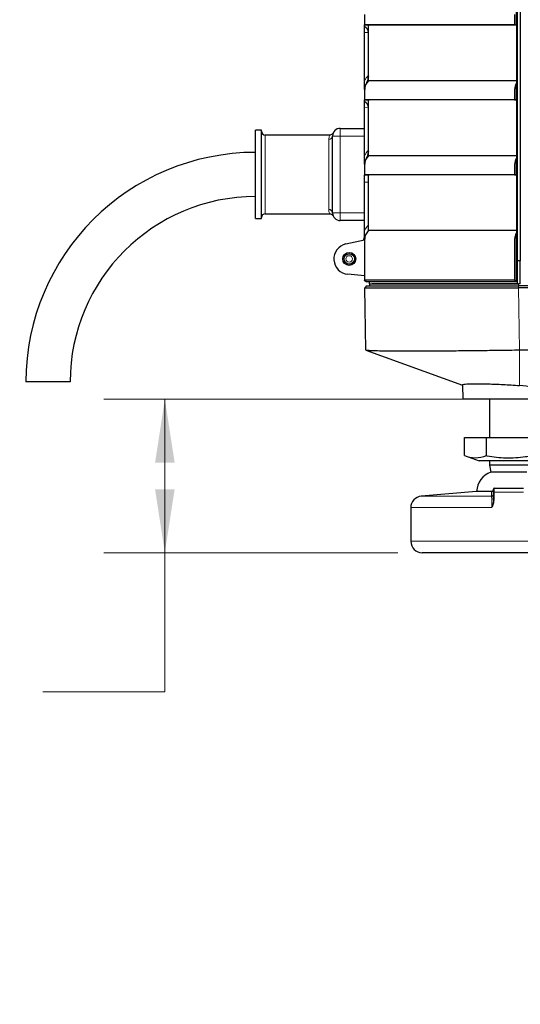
# Model space of a CAD drawing. Header units: millimetres. Extents: x 0 to 1118, y 0 to 864.
# Tile 15 of 117: x 152 to 178, y 397 to 449. Entities that reach past the tile are written whole.
import ezdxf

# ---------------------------------------------------------------- set-up
doc = ezdxf.new("R2010")
doc.units = ezdxf.units.MM
doc.styles.add('SLDTEXTSTYLE0', font='TXT', dxfattribs={"width": 0.75})
doc.dimstyles.new('SLDDIMSTYLE0', dxfattribs={"dimtxt": 3.175, "dimasz": 3.302, "dimexe": 0, "dimexo": 0.0625, "dimgap": 0.79375, "dimtad": 0, "dimtih": 1, "dimtoh": 1, "dimdec": 1, "dimlfac": 5, "dimrnd": 1e-09, "dimzin": 4, "dimdsep": 46, "dimtxsty": 'SLDTEXTSTYLE0', "dimsah": 1, "dimcen": 0.09, "dimadec": 0, "dimazin": 1, "dimtfac": 1, "dimtdec": 1, "dimtofl": 0, "dimtmove": 0, "dimatfit": 3, "dimfxl": 1, "dimfrac": 2, "dimtolj": 1, "dimtzin": 12, "dimarcsym": 0})

# ---------------------------------------------------------------- blocks, each defined once
blk = doc.blocks.new('_D_12')
at = {"color": 7, "linetype": 'Continuous', "lineweight": 0}
for p, q in [((178.065, 428.94), (155.898, 428.94)), ((159.073, 420.94), (159.073, 428.94)), ((171.197, 420.94), (155.898, 420.94)), ((159.073, 413.708), (159.073, 420.94)), ((130.659, 418.748), (129.692, 418.748)), ((129.692, 418.748), (129.692, 413.708)), ((138.87, 418.748), (139.837, 418.748)), ((139.837, 418.748), (139.837, 413.708)), ((129.692, 413.708), (130.659, 413.708)), ((139.837, 413.708), (138.87, 413.708)), ((152.723, 413.708), (159.073, 413.708))]:
    blk.add_line(p, q, dxfattribs=at)
at = {"color": 7, "linetype": 'Continuous', "lineweight": 18}
for points in [[(159.073, 428.94), (158.565, 425.638), (159.581, 425.638)], [(159.073, 420.94), (159.581, 424.242), (158.565, 424.242)]]:
    blk.add_solid(points, dxfattribs=at)
at = {"color": 7, "linetype": 'Continuous', "lineweight": 18, "char_height": 3.175, "attachment_point": 1, "style": 'SLDTEXTSTYLE0'}
for s, insert in [('40.0', (120.513, 417.801)), ('1.57', (130.659, 417.801)), ('MIN', (141.995, 417.801)), ('209.2 [8.26] MAX', (118.391, 412.115))]:
    blk.add_mtext(s, dxfattribs=dict(at, insert=insert))

msp = doc.modelspace()

# ---------------------------------------------------------------- linework, layer by layer
at = {"color": 7, "linetype": 'Continuous', "lineweight": 25}
for p, q in [((177.4161, 435.0395), (177.4161, 493.8395)), ((177.5613, 492.7456), (177.5613, 436.1334)), ((177.3661, 448.4238), (177.3661, 449.2945)), ((169.4674, 448.9675), (169.4674, 448.4273)), ((177.268, 448.9675), (177.268, 448.4273)), ((169.4699, 448.4272), (169.4674, 448.4273)), ((169.4674, 448.3401), (169.4674, 448.4273)), ((169.4674, 448.0369), (169.4674, 448.3401)), ((169.5026, 448.4272), (169.7019, 448.4202)), ((169.6699, 445.5139), (169.6699, 448.4202)), ((177.268, 448.4273), (177.2704, 448.4272)), ((177.2704, 448.4272), (177.3661, 448.4238)), ((177.3661, 448.4238), (177.3661, 448.4202)), ((177.3661, 448.4202), (177.3661, 445.5139)), ((169.4674, 445.5317), (169.4674, 448.0369)), ((169.4674, 445.0675), (169.4674, 444.5273)), ((169.6521, 445.4967), (169.6699, 445.5139)), ((177.268, 445.0675), (177.268, 444.5273)), ((177.2704, 445.0675), (177.268, 445.0675)), ((177.3661, 445.5139), (177.3661, 445.3945)), ((177.3661, 444.5238), (177.3661, 445.3945)), ((169.4699, 444.5272), (169.4674, 444.5273)), ((169.4674, 444.4401), (169.4674, 444.5273)), ((169.5026, 444.5272), (169.7019, 444.5202)), ((169.6699, 441.6139), (169.6699, 444.5202)), ((177.268, 444.5273), (177.2704, 444.5272)), ((177.2704, 444.5272), (177.3661, 444.5238)), ((177.3661, 444.5238), (177.3661, 444.5202)), ((177.3661, 444.5202), (177.3661, 441.6139)), ((169.4674, 444.1369), (169.4674, 444.4401)), ((169.4674, 441.6317), (169.4674, 444.1369)), ((168.1974, 443.0395), (169.4674, 443.0395)), ((164.0974, 442.9395), (163.7974, 442.9395)), ((163.7974, 440.6395), (163.7974, 442.9395)), ((164.0974, 440.6395), (164.0974, 442.9395)), ((167.6407, 442.6895), (164.2974, 442.6895)), ((167.7974, 438.6395), (167.7974, 442.6395)), ((169.6521, 441.5967), (169.6699, 441.6139)), ((177.3661, 441.6139), (177.3661, 441.4945)), ((177.3661, 440.6238), (177.3661, 441.4945)), ((169.4674, 441.1675), (169.4674, 440.6273)), ((177.268, 441.1675), (177.268, 440.6273)), ((177.2704, 441.1675), (177.268, 441.1675)), ((163.7974, 438.3395), (163.7974, 440.6395)), ((164.0974, 438.3395), (164.0974, 440.6395)), ((169.4699, 440.6272), (169.4674, 440.6273)), ((169.4674, 440.2369), (169.4674, 440.6273)), ((169.5026, 440.6272), (169.7019, 440.6202)), ((169.6699, 437.7139), (169.6699, 440.6202)), ((177.268, 440.6273), (177.2704, 440.6272)), ((177.2704, 440.6272), (177.3661, 440.6238)), ((177.3661, 440.6238), (177.3661, 440.6202)), ((177.3661, 440.6202), (177.3661, 437.7139)), ((169.4674, 437.7317), (169.4674, 440.2369)), ((163.7974, 438.3395), (164.0974, 438.3395)), ((164.2974, 438.5895), (167.6407, 438.5895)), ((169.4674, 438.2395), (168.1974, 438.2395)), ((169.6521, 437.6967), (169.6699, 437.7139)), ((177.3661, 437.7139), (177.3661, 437.5945)), ((177.3661, 435.0395), (177.3661, 437.5945)), ((168.4918, 437.02), (169.4674, 437.2395)), ((169.4674, 437.2675), (169.4674, 435.1395)), ((177.268, 437.2675), (177.268, 435.1396)), ((177.2704, 437.2675), (177.268, 437.2675)), ((168.6399, 436.5081), (168.6502, 436.5108)), ((168.839, 436.448), (168.9224, 436.448)), ((168.9224, 436.448), (168.9349, 436.4494)), ((168.6502, 435.9682), (168.6399, 435.9709)), ((168.9224, 436.0311), (168.839, 436.0311)), ((168.9349, 436.0296), (168.9224, 436.0311)), ((177.5613, 436.1334), (177.4161, 436.1334)), ((177.5613, 434.9395), (177.5613, 436.1334)), ((169.4674, 435.3665), (168.5977, 435.4426)), ((169.4674, 435.1395), (169.5674, 435.0395)), ((169.4674, 435.1182), (169.4674, 435.1395)), ((169.4781, 435.1289), (169.4674, 435.1182)), ((169.5674, 434.8395), (169.4709, 434.7429)), ((169.7174, 434.9395), (169.7157, 434.8395)), ((169.7174, 434.9395), (169.7174, 435.0395)), ((177.3661, 435.0395), (177.268, 435.1396)), ((177.4161, 434.9395), (177.4161, 435.0395)), ((177.5653, 434.9395), (177.4662, 434.9395)), ((215.164, 434.8395), (177.4662, 434.8395)), ((169.5274, 431.5036), (169.4709, 434.7429)), ((215.164, 434.7429), (177.4697, 434.7429)), ((169.5339, 431.4987), (174.5647, 429.6696)), ((177.5262, 431.5036), (215.1075, 431.5036)), ((152.9974, 429.8395), (151.8474, 429.8395)), ((154.1474, 429.8395), (152.9974, 429.8395)), ((174.5544, 429.6862), (174.5674, 428.9395)), ((179.3347, 428.9395), (174.5674, 428.9395)), ((175.9674, 428.9395), (175.9674, 426.9395)), ((174.658, 425.9973), (174.658, 426.9395)), ((174.658, 426.9395), (175.8127, 426.9395)), ((175.8127, 426.9395), (178.1221, 426.9395)), ((175.8127, 425.9973), (175.8127, 426.9395)), ((174.658, 425.9973), (175.4213, 425.7195)), ((178.5136, 425.7195), (175.4213, 425.7195)), ((175.9674, 425.7195), (175.9674, 425.508)), ((175.9674, 425.508), (176.0288, 425.14)), ((177.9674, 425.508), (175.9674, 425.508)), ((177.9061, 425.14), (176.0288, 425.14)), ((175.293, 424.1392), (172.4151, 423.8874)), ((176.0721, 424.1392), (175.293, 424.1392)), ((176.1674, 423.6773), (176.1674, 424.1005)), ((176.2074, 424.3005), (177.7274, 424.3005)), ((171.8674, 423.2897), (171.8674, 421.5395)), ((181.4674, 420.9395), (172.4674, 420.9395))]:
    msp.add_line(p, q, dxfattribs=at)
at = {"color": 7, "linetype": 'Continuous', "lineweight": 18}
for p, q in [((169.6699, 448.0299), (169.4674, 448.0369)), ((169.6571, 445.7845), (169.6699, 445.7969)), ((169.6699, 444.1299), (169.4674, 444.1369)), ((168.1974, 442.6395), (168.1974, 443.0395)), ((164.2974, 442.6895), (164.2974, 440.6395)), ((167.5974, 438.8173), (167.5974, 442.4617)), ((167.7974, 442.6395), (168.1974, 442.6395)), ((168.1974, 442.6395), (168.1974, 438.6395)), ((169.4674, 442.6395), (168.1974, 442.6395)), ((169.6571, 441.8845), (169.6699, 441.8969)), ((164.2974, 440.6395), (164.2974, 438.5895)), ((169.6699, 440.2299), (169.4674, 440.2369)), ((168.1974, 438.6395), (167.7974, 438.6395)), ((168.1974, 438.2395), (168.1974, 438.6395)), ((168.1974, 438.6395), (169.4674, 438.6395)), ((169.6571, 437.9845), (169.6699, 437.9969)), ((177.4662, 434.9395), (177.4662, 434.8395)), ((177.4662, 434.8395), (177.4662, 434.7429)), ((177.4697, 434.7429), (177.5262, 431.5036)), ((177.5262, 431.5036), (177.5262, 429.6498)), ((176.2014, 424.1005), (176.1674, 424.1005)), ((176.2014, 424.1005), (176.2014, 423.6773)), ((177.7334, 424.1005), (176.2014, 424.1005)), ((172.4151, 423.8874), (176.0692, 423.8874)), ((176.2014, 423.6773), (176.1674, 423.6773)), ((176.0847, 423.2897), (171.8674, 423.2897)), ((171.8674, 421.5395), (182.0674, 421.5395))]:
    msp.add_line(p, q, dxfattribs=at)
at = {"color": 7, "linetype": 'Continuous', "lineweight": 25}
for radius in [0.34, 0.27]:
    msp.add_circle((168.6674, 436.2395), radius, dxfattribs=at)
at = {"color": 7, "linetype": 'Continuous', "lineweight": 18}
msp.add_circle((168.6674, 436.2395), 0.17, dxfattribs=at)
for centre, radius, start, end in [((170.3494, 445.0675), 0.9967, 134, 152.24116), ((169.1998, 445.5635), 0.5078, 22.71007, 25.79376), ((167.6079, 442.6513), 0.1899, 266.83179, 356.43528), ((170.3494, 441.1675), 0.9967, 134, 152.24116), ((169.1998, 441.6635), 0.5078, 22.71007, 25.79376), ((167.6079, 438.6277), 0.1899, 3.56472, 93.16821), ((170.3494, 437.2675), 0.9967, 134, 152.24116), ((169.2028, 437.7649), 0.5045, 22.2178, 25.80099), ((169.5561, 437.796), 0.138, 314.03021, 325.49767), ((176.0676, 423.9872), 0.0998, 270.87824, 359.89724)]:
    msp.add_arc(centre, radius, start, end, dxfattribs=at)
at = {"color": 7, "linetype": 'Continuous', "lineweight": 25}
for centre, radius, start, end in [((170.0666, 445.0675), 0.5967, 134, 180), ((168.1974, 442.6395), 0.4, 90, 180), ((164.2974, 442.8895), 0.2, 180, 270), ((163.7974, 429.8395), 11.95, 90, 180), ((170.0666, 441.1675), 0.5967, 134, 180), ((163.7974, 429.8395), 9.65, 90, 180), ((164.2974, 438.3895), 0.2, 90, 180), ((168.1974, 438.6395), 0.4, 180, 270), ((169.1274, 437.4241), 0.34, 324.15846, 0), ((170.0666, 437.2675), 0.5967, 134, 180), ((168.6674, 436.2395), 0.8, 102.68038, 265), ((168.6612, 436.466), 0.0462, 69.77384, 103.79841), ((168.6674, 436.2395), 0.32, 319.3521, 40.6479), ((168.6612, 436.013), 0.0462, 256.20159, 290.22465), ((176.4188, 424.0824), 1.1272, 110.24246, 177.11159), ((176.2074, 424.2605), 0.04, 90, 180), ((172.4674, 423.2897), 0.6, 95, 180), ((172.4674, 421.5395), 0.6, 180, 270)]:
    msp.add_arc(centre, radius, start, end, dxfattribs=at)
for centre, major_axis, ratio, start_param, end_param in [((169.1042, 448.0397), (0.5655, -0.0197), 0.7068913, 0.0246801, 0.8982394), ((169.1042, 445.5237), (-0.4927, -0.4758), 0.5839517, 2.5526313, 2.6281285), ((169.1042, 444.1397), (0.5655, -0.0197), 0.7068913, 0.0246801, 0.8982394), ((169.1042, 441.6237), (-0.4927, -0.4758), 0.5839517, 2.5526313, 2.6281285), ((177.3348, 442.6069), (7.4444, -3.0077), 0.9760362, 5.1044308, 5.1048596), ((176.9674, 428.8012), (2.3975, 0), 0.3639776, 0.1591798, 1.3355793)]:
    msp.add_ellipse(centre, major_axis=major_axis, ratio=ratio, start_param=start_param, end_param=end_param, dxfattribs=at)
for points, knots in [([(177.268, 448.4273), (176.999, 448.4273), (176.4582, 448.4273), (175.4884, 448.4273), (174.3689, 448.4273), (173.1737, 448.4274), (172.0897, 448.4273), (171.1676, 448.4273), (170.4154, 448.4273), (169.8765, 448.4273), (169.532, 448.4273), (169.4892, 448.4273), (169.4674, 448.4273)], [0, 0, 0, 0, 0.0653624, 0.1314036, 0.2388838, 0.349481, 0.4569616, 0.5675582, 0.6750537, 0.7856644, 0.8913556, 1, 1, 1, 1]), ([(169.6142, 448.4272), (169.5982, 448.4272), (169.5356, 448.4272), (169.5306, 448.4272), (169.5269, 448.4272)], [0, 0, 0, 0, 0.2552682, 1, 1, 1, 1]), ([(177.3661, 448.4202), (176.9435, 448.4202), (176.0762, 448.4202), (174.7848, 448.4202), (173.5281, 448.4202), (172.3677, 448.4202), (171.3777, 448.4202), (170.5964, 448.4202), (170.0588, 448.4202), (169.7737, 448.4202), (169.7369, 448.4202), (169.7262, 448.4202)], [0, 0, 0, 0, 0.1109398, 0.2276201, 0.3490568, 0.473334, 0.5984148, 0.7202546, 0.8390041, 0.9531143, 1, 1, 1, 1]), ([(169.4674, 445.0675), (169.4674, 445.098), (169.4674, 445.1598), (169.4674, 445.304), (169.4674, 445.4345), (169.4674, 445.5317)], [0, 0, 0, 0, 0.1983098, 0.4028604, 1, 1, 1, 1]), ([(169.6683, 445.7596), (169.651, 445.6852), (169.6152, 445.5312), (169.5548, 445.3851), (169.5235, 445.3095)], [0, 0, 0, 0, 0.4827316, 1, 1, 1, 1]), ([(177.3661, 445.5139), (176.9435, 445.5139), (176.0762, 445.5139), (174.7848, 445.5139), (173.5281, 445.5139), (172.3678, 445.5139), (171.3773, 445.5139), (170.5979, 445.5139), (170.0535, 445.5139), (169.7296, 445.5139), (169.6894, 445.5139), (169.6699, 445.5139)], [0, 0, 0, 0, 0.1045101, 0.2144281, 0.3288268, 0.4459013, 0.5637328, 0.6785113, 0.7903785, 0.8978752, 1, 1, 1, 1]), ([(177.3661, 445.3945), (177.3468, 445.3603), (177.3079, 445.292), (177.2758, 445.1773), (177.2721, 445.1005), (177.2704, 445.0675)], [0, 0, 0, 0, 0.36258729, 0.72615207, 1, 1, 1, 1]), ([(177.268, 444.5273), (176.999, 444.5273), (176.4582, 444.5273), (175.4884, 444.5273), (174.3689, 444.5273), (173.1737, 444.5274), (172.0897, 444.5273), (171.1676, 444.5273), (170.4154, 444.5273), (169.8765, 444.5273), (169.532, 444.5273), (169.4892, 444.5273), (169.4674, 444.5273)], [0, 0, 0, 0, 0.06536241, 0.13140358, 0.23888384, 0.34948105, 0.45696155, 0.56755823, 0.67505371, 0.78566445, 0.89135559, 1, 1, 1, 1]), ([(169.6142, 444.5272), (169.5982, 444.5272), (169.5356, 444.5272), (169.5306, 444.5272), (169.5269, 444.5272)], [0, 0, 0, 0, 0.25526821, 1, 1, 1, 1]), ([(177.3661, 444.5202), (176.9435, 444.5202), (176.0762, 444.5202), (174.7848, 444.5202), (173.5281, 444.5202), (172.3677, 444.5202), (171.3777, 444.5202), (170.5964, 444.5202), (170.0588, 444.5202), (169.7737, 444.5202), (169.7369, 444.5202), (169.7262, 444.5202)], [0, 0, 0, 0, 0.11093979, 0.22762014, 0.34905684, 0.47333402, 0.59841476, 0.72025462, 0.83900413, 0.95311428, 1, 1, 1, 1]), ([(167.8238, 442.7884), (167.8238, 442.7884), (167.8225, 442.786), (167.813, 442.7708), (167.7893, 442.7419), (167.7441, 442.7089), (167.6907, 442.6885), (167.6546, 442.6915), (167.6414, 442.6926)], [0, 0, 0, 0, 0.0000982, 0.0786061, 0.2585615, 0.516628, 0.8231776, 1, 1, 1, 1]), ([(169.4674, 441.1675), (169.4674, 441.198), (169.4674, 441.2598), (169.4674, 441.404), (169.4674, 441.5345), (169.4674, 441.6317)], [0, 0, 0, 0, 0.1983098, 0.4028604, 1, 1, 1, 1]), ([(169.6683, 441.8596), (169.651, 441.7852), (169.6152, 441.6312), (169.5548, 441.4851), (169.5235, 441.4095)], [0, 0, 0, 0, 0.48273162, 1, 1, 1, 1]), ([(177.3661, 441.6139), (176.9435, 441.6139), (176.0762, 441.6139), (174.7848, 441.6139), (173.5281, 441.6139), (172.3678, 441.6139), (171.3773, 441.6139), (170.5979, 441.6139), (170.0535, 441.6139), (169.7296, 441.6139), (169.6894, 441.6139), (169.6699, 441.6139)], [0, 0, 0, 0, 0.10451012, 0.2144281, 0.32882677, 0.44590128, 0.5637328, 0.67851126, 0.79037848, 0.89787522, 1, 1, 1, 1]), ([(177.3661, 441.4945), (177.3468, 441.4603), (177.3079, 441.392), (177.2758, 441.2773), (177.2721, 441.2005), (177.2704, 441.1675)], [0, 0, 0, 0, 0.3625873, 0.7261521, 1, 1, 1, 1]), ([(177.268, 440.6273), (176.999, 440.6273), (176.4582, 440.6273), (175.4884, 440.6273), (174.3689, 440.6273), (173.1737, 440.6274), (172.0897, 440.6273), (171.1676, 440.6273), (170.4154, 440.6273), (169.8765, 440.6273), (169.532, 440.6273), (169.4892, 440.6273), (169.4674, 440.6273)], [0, 0, 0, 0, 0.0653624, 0.1314036, 0.2388838, 0.349481, 0.4569616, 0.5675582, 0.6750537, 0.7856644, 0.8913556, 1, 1, 1, 1]), ([(169.6142, 440.6272), (169.5982, 440.6272), (169.5356, 440.6272), (169.5306, 440.6272), (169.5269, 440.6272)], [0, 0, 0, 0, 0.2552682, 1, 1, 1, 1]), ([(177.3661, 440.6202), (176.9435, 440.6202), (176.0762, 440.6202), (174.7848, 440.6202), (173.5281, 440.6202), (172.3677, 440.6202), (171.3777, 440.6202), (170.5964, 440.6202), (170.0588, 440.6202), (169.7737, 440.6202), (169.7369, 440.6202), (169.7262, 440.6202)], [0, 0, 0, 0, 0.1109398, 0.2276201, 0.3490568, 0.473334, 0.5984148, 0.7202546, 0.8390041, 0.9531143, 1, 1, 1, 1]), ([(167.6455, 438.5887), (167.6472, 438.5891), (167.6679, 438.5933), (167.706, 438.5834), (167.7514, 438.565), (167.7847, 438.5401), (167.8066, 438.5167), (167.819, 438.4988), (167.8227, 438.4924), (167.8238, 438.4905)], [0, 0, 0, 0, 0.02344785, 0.28812197, 0.50925629, 0.69581458, 0.84734557, 0.95413064, 1, 1, 1, 1]), ([(169.4674, 437.2675), (169.4674, 437.298), (169.4674, 437.3598), (169.4674, 437.504), (169.4674, 437.6345), (169.4674, 437.7317)], [0, 0, 0, 0, 0.1983098, 0.4028604, 1, 1, 1, 1]), ([(177.3661, 437.7139), (176.9435, 437.7139), (176.0762, 437.7139), (174.7848, 437.7139), (173.5281, 437.7139), (172.3678, 437.7139), (171.3773, 437.7139), (170.5979, 437.7139), (170.0535, 437.7139), (169.7296, 437.7139), (169.6894, 437.7139), (169.6699, 437.7139)], [0, 0, 0, 0, 0.1045101, 0.2144281, 0.3288268, 0.4459013, 0.5637328, 0.6785113, 0.7903785, 0.8978752, 1, 1, 1, 1]), ([(177.3661, 437.5945), (177.3468, 437.5603), (177.3079, 437.492), (177.2758, 437.3773), (177.2721, 437.3005), (177.2704, 437.2675)], [0, 0, 0, 0, 0.3625873, 0.7261521, 1, 1, 1, 1]), ([(177.268, 435.1396), (177.0499, 435.1398), (176.3895, 435.1405), (175.2879, 435.14), (174.0263, 435.1395), (172.851, 435.1422), (171.8167, 435.1382), (170.9426, 435.142), (170.2556, 435.1399), (169.7926, 435.1397), (169.5171, 435.1407), (169.4841, 435.1399), (169.4674, 435.1395)], [0, 0, 0, 0, 0.0530097, 0.1604896, 0.2710863, 0.3785663, 0.4891633, 0.5966464, 0.7041293, 0.8116121, 0.9048049, 1, 1, 1, 1]), ([(177.3661, 435.0395), (177.0109, 435.0395), (176.2843, 435.0395), (175.1957, 435.0395), (174.1144, 435.0395), (173.081, 435.0395), (172.1291, 435.0395), (171.2531, 435.0395), (170.5077, 435.0395), (169.9562, 435.0395), (169.6279, 435.0395), (169.5872, 435.0395), (169.5674, 435.0395)], [0, 0, 0, 0, 0.0866834, 0.1772665, 0.2711938, 0.3677025, 0.4655948, 0.5638366, 0.6785677, 0.7904293, 0.8978952, 1, 1, 1, 1]), ([(169.5674, 434.8395), (169.5819, 434.8395), (169.6113, 434.8395), (169.8494, 434.8395), (170.2465, 434.8395), (170.8234, 434.8395), (171.5586, 434.8395), (172.4921, 434.8395), (173.6106, 434.8395), (174.8794, 434.8395), (176.176, 434.8395), (177.0436, 434.8395), (177.4662, 434.8395)], [0, 0, 0, 0, 0.0863691, 0.1767513, 0.2705399, 0.3670086, 0.4649392, 0.5632713, 0.6781512, 0.7901821, 0.8977925, 1, 1, 1, 1]), ([(169.7174, 434.9395), (169.7316, 434.9395), (169.7606, 434.9395), (169.994, 434.9395), (170.3836, 434.9395), (170.9497, 434.9395), (171.6706, 434.9395), (172.5866, 434.9395), (173.6837, 434.9395), (174.9286, 434.9395), (176.2005, 434.9395), (177.0516, 434.9395), (177.4662, 434.9395)], [0, 0, 0, 0, 0.0863646, 0.1767506, 0.2705238, 0.3670182, 0.4649439, 0.5632521, 0.6781667, 0.7901728, 0.897795, 1, 1, 1, 1]), ([(177.4161, 434.9395), (176.9949, 434.9395), (176.1304, 434.9395), (174.841, 434.9395), (173.5843, 434.9395), (172.4232, 434.9395), (171.4287, 434.9395), (170.6533, 434.9395), (170.1139, 434.9395), (169.9426, 434.9395), (169.8659, 434.9395)], [0, 0, 0, 0, 0.118403, 0.2430215, 0.3727952, 0.50569, 0.6394758, 0.7698513, 0.8969148, 1, 1, 1, 1]), ([(169.4709, 434.7429), (169.48, 434.7428), (169.5035, 434.7426), (169.7369, 434.7431), (170.2078, 434.7441), (170.8937, 434.7416), (171.7582, 434.7456), (172.784, 434.7418), (173.9288, 434.7438), (175.183, 434.7435), (176.378, 434.7424), (177.1499, 434.7428), (177.4662, 434.7429)], [0, 0, 0, 0, 0.0679943, 0.1739185, 0.2829152, 0.3888397, 0.497837, 0.603732, 0.7096265, 0.8154745, 0.9243896, 1, 1, 1, 1]), ([(169.5274, 431.5036), (169.5407, 431.4984), (169.5673, 431.4881), (169.78, 431.4755), (170.1153, 431.4652), (170.5801, 431.4578), (171.1629, 431.4533), (171.8548, 431.4518), (172.6436, 431.4533), (173.516, 431.4578), (174.4569, 431.4652), (175.4504, 431.4755), (176.4793, 431.4881), (177.1772, 431.4984), (177.5262, 431.5036)], [0, 0, 0, 0, 0.0833334, 0.1666668, 0.2500001, 0.3333334, 0.4166667, 0.5, 0.5833333, 0.6666666, 0.7499999, 0.8333332, 0.9166666, 1, 1, 1, 1]), ([(174.5628, 429.6863), (174.5619, 429.6911), (174.5594, 429.7038), (174.6325, 429.719), (174.7707, 429.7324), (174.9759, 429.7404), (175.3208, 429.7441), (175.8791, 429.7362), (176.5424, 429.7106), (177.1008, 429.6801), (177.3829, 429.66), (177.5262, 429.6498)], [0, 0, 0, 0, 0.0571434, 0.1492934, 0.2441252, 0.3361055, 0.4307615, 0.6164552, 0.80214, 0.8994859, 1, 1, 1, 1]), ([(174.658, 425.9973), (174.8471, 425.9417), (175.2319, 425.8284), (175.6169, 425.9404), (175.8127, 425.9973)], [0, 0, 0, 0, 0.4912125, 1, 1, 1, 1]), ([(175.8127, 425.9973), (175.823, 425.9955), (176.1564, 425.9352), (176.8307, 425.8555), (177.5969, 425.9071), (178.0256, 425.9807), (178.1221, 425.9973)], [0, 0, 0, 0, 0.0134951, 0.4377843, 0.8734346, 1, 1, 1, 1]), ([(176.0721, 424.1392), (176.0839, 424.1404), (176.1057, 424.1426), (176.1352, 424.1604), (176.1559, 424.1856), (176.1661, 424.2128), (176.1671, 424.2294), (176.1674, 424.236)], [0, 0, 0, 0, 0.257348, 0.4730129, 0.6899177, 0.8763523, 1, 1, 1, 1]), ([(176.1674, 424.1005), (176.1674, 424.1183), (176.1674, 424.154), (176.1674, 424.2016), (176.1674, 424.2378), (176.1674, 424.2575), (176.1674, 424.2596), (176.1674, 424.2605)], [0, 0, 0, 0, 0.2115954, 0.4231543, 0.6357656, 0.8506829, 1, 1, 1, 1])]:
    msp.add_open_spline(points, degree=3, knots=knots, dxfattribs=at)
at = {"color": 7, "linetype": 'Continuous', "lineweight": 18}
for points, knots in [([(177.2704, 448.4272), (176.9125, 448.4272), (176.1811, 448.4272), (175.0875, 448.4272), (174.0041, 448.4272), (172.9704, 448.4272), (172.0206, 448.4272), (171.1464, 448.4272), (170.4099, 448.4272), (169.8659, 448.4272), (169.6926, 448.4272), (169.6142, 448.4272)], [0, 0, 0, 0, 0.0985089, 0.20133102, 0.3078755, 0.41720651, 0.52804597, 0.63922923, 0.76898186, 0.89550311, 1, 1, 1, 1]), ([(177.2704, 444.5272), (176.9125, 444.5272), (176.1811, 444.5272), (175.0875, 444.5272), (174.0041, 444.5272), (172.9704, 444.5272), (172.0206, 444.5272), (171.1464, 444.5272), (170.4099, 444.5272), (169.8659, 444.5272), (169.6926, 444.5272), (169.6142, 444.5272)], [0, 0, 0, 0, 0.0985089, 0.20133102, 0.3078755, 0.41720651, 0.52804597, 0.63922923, 0.76898186, 0.89550311, 1, 1, 1, 1]), ([(167.5974, 442.4617), (167.6115, 442.5383), (167.6363, 442.6733), (167.6393, 442.6674), (167.6407, 442.6649)], [0, 0, 0, 0, 0.5677869, 1, 1, 1, 1]), ([(177.2704, 440.6272), (176.9125, 440.6272), (176.1811, 440.6272), (175.0875, 440.6272), (174.0041, 440.6272), (172.9704, 440.6272), (172.0206, 440.6272), (171.1464, 440.6272), (170.4099, 440.6272), (169.8659, 440.6272), (169.6926, 440.6272), (169.6142, 440.6272)], [0, 0, 0, 0, 0.0985089, 0.201331, 0.3078755, 0.4172065, 0.528046, 0.6392292, 0.7689819, 0.8955031, 1, 1, 1, 1]), ([(167.6407, 438.6141), (167.6437, 438.6075), (167.6547, 438.583), (167.6005, 438.6955), (167.5978, 438.8038), (167.5974, 438.8173)], [0, 0, 0, 0, 0.2447522, 0.9058693, 1, 1, 1, 1]), ([(177.4161, 435.0395), (177.4068, 435.0395), (177.3902, 435.0395), (177.3735, 435.0395), (177.3661, 435.0395)], [0, 0, 0, 0, 0.5596444, 1, 1, 1, 1]), ([(176.0692, 423.8874), (176.0692, 423.8931), (176.0693, 423.9216), (176.0697, 424.0087), (176.0711, 424.0846), (176.0721, 424.1392)], [0, 0, 0, 0, 0.0653977, 0.3269883, 1, 1, 1, 1]), ([(176.2074, 424.3005), (176.207, 424.2994), (176.2058, 424.2968), (176.2041, 424.2721), (176.2026, 424.2268), (176.2016, 424.1673), (176.2015, 424.1228), (176.2014, 424.1005)], [0, 0, 0, 0, 0.1489976, 0.3636006, 0.5761776, 0.7879829, 1, 1, 1, 1]), ([(176.0847, 423.2897), (176.0847, 423.3142), (176.0846, 423.4048), (176.0835, 423.5587), (176.0804, 423.722), (176.0757, 423.8468), (176.0714, 423.8735), (176.0692, 423.8874)], [0, 0, 0, 0, 0.0819176, 0.3035241, 0.5260786, 0.7514948, 1, 1, 1, 1]), ([(176.2014, 423.6773), (176.1938, 423.614), (176.1774, 423.4789), (176.1168, 423.3553), (176.0851, 423.2903), (176.0847, 423.2897)], [0, 0, 0, 0, 0.466317, 0.9948102, 1, 1, 1, 1]), ([(176.0847, 423.2897), (176.085, 423.2904), (176.1072, 423.3592), (176.1495, 423.4865), (176.1618, 423.6174), (176.1674, 423.6773)], [0, 0, 0, 0, 0.0055102, 0.5450402, 1, 1, 1, 1])]:
    msp.add_open_spline(points, degree=3, knots=knots, dxfattribs=at)

# ---------------------------------------------------------------- dimensions: what is measured, and where the dimension line sits
dim = msp.add_linear_dim(base=(159.0726, 428.9395), p1=(172.4674, 420.9395), p2=(179.3347, 428.9395), angle=90, text='<> MIN\\P209.2 [8.26] MAX', dimstyle='SLDDIMSTYLE0', dxfattribs=at)
dim.commit()
dim.dimension.update_dxf_attribs({"geometry": '_D_12', "text_midpoint": (159.0726, 413.7078), "dimtype": 160})

doc.saveas('drawing.dxf')
